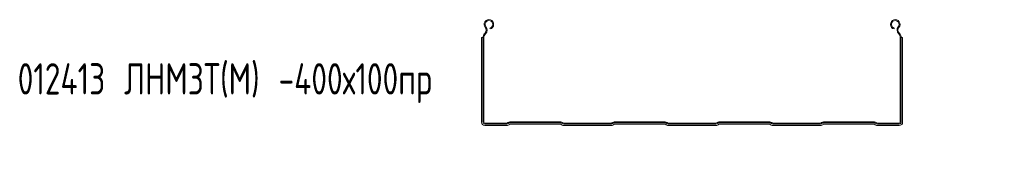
# Model space of a CAD drawing. Header units: millimetres. Extents: x -687 to 2818, y -3045 to -131.
# Tile 1 of 10: x -686 to 256, y -2506 to -2376. Entities that reach past the tile are written whole.
import ezdxf

# ---------------------------------------------------------------- set-up
doc = ezdxf.new("R2010")
doc.units = ezdxf.units.MM
doc.styles.add('SLDTEXTSTYLE0', font='TXT', dxfattribs={"width": 0.7, "bigfont": 'bigfont'})

msp = doc.modelspace()

# ---------------------------------------------------------------- linework, layer by layer
at = {"color": 7, "linetype": 'Continuous', "lineweight": 15}
for p, q in [((-240.9, -2389.62), (-240.55, -2389.26)), ((-240.25, -2390.24), (-239.9, -2389.88)), ((-235.7, -2385.44), (-235.93, -2384.57)), ((150.6, -2385.44), (150.83, -2384.57)), ((154.8, -2389.88), (155.15, -2390.24)), ((155.46, -2389.26), (155.8, -2389.62)), ((-243.36, -2393.75), (-243.95, -2393.75)), ((-243.95, -2393.75), (-243.95, -2474.69)), ((-242.84, -2393.75), (-243.36, -2393.75)), ((-242.55, -2393.75), (-242.84, -2393.75)), ((-242.55, -2474.69), (-242.55, -2393.75)), ((-241.65, -2474.69), (-241.65, -2393.75)), ((156.55, -2393.75), (156.55, -2474.69)), ((157.45, -2393.75), (157.45, -2474.69)), ((157.45, -2393.75), (157.75, -2393.75)), ((157.75, -2393.75), (158.26, -2393.75)), ((158.26, -2393.75), (158.85, -2393.75)), ((158.85, -2474.69), (158.85, -2393.75)), ((-219.74, -2475.59), (-240.75, -2475.59)), ((-219.74, -2476.49), (-240.75, -2476.49)), ((-218.62, -2475.1), (-218.68, -2475.16)), ((-217.99, -2475.73), (-218.05, -2475.79)), ((-168.17, -2474.39), (-216.93, -2474.39)), ((-168.17, -2475.29), (-216.93, -2475.29)), ((-167.05, -2475.79), (-167.11, -2475.73)), ((-166.42, -2475.16), (-166.47, -2475.1)), ((-119.74, -2475.59), (-165.35, -2475.59)), ((-119.74, -2476.49), (-165.35, -2476.49)), ((-118.62, -2475.1), (-118.68, -2475.16)), ((-117.99, -2475.73), (-118.05, -2475.79)), ((-68.17, -2474.39), (-116.93, -2474.39)), ((-68.17, -2475.29), (-116.93, -2475.29)), ((-67.05, -2475.79), (-67.11, -2475.73)), ((-66.42, -2475.16), (-66.47, -2475.1)), ((-19.74, -2475.59), (-65.35, -2475.59)), ((-19.74, -2476.49), (-65.35, -2476.49)), ((-18.62, -2475.1), (-18.68, -2475.16)), ((-17.99, -2475.73), (-18.05, -2475.79)), ((31.83, -2474.39), (-16.93, -2474.39)), ((31.83, -2475.29), (-16.93, -2475.29)), ((32.95, -2475.79), (32.89, -2475.73)), ((33.58, -2475.16), (33.53, -2475.1)), ((80.26, -2475.59), (34.65, -2475.59)), ((80.26, -2476.49), (34.65, -2476.49)), ((81.38, -2475.1), (81.32, -2475.16)), ((82.01, -2475.73), (81.95, -2475.79)), ((131.83, -2474.39), (83.07, -2474.39)), ((131.83, -2475.29), (83.07, -2475.29)), ((132.95, -2475.79), (132.89, -2475.73)), ((133.58, -2475.16), (133.53, -2475.1)), ((155.65, -2475.59), (134.65, -2475.59)), ((155.65, -2476.49), (134.65, -2476.49)), ((-240.75, -2477.89), (-219.74, -2477.89)), ((-217.06, -2476.78), (-217, -2476.72)), ((-216.93, -2476.69), (-168.17, -2476.69)), ((-168.1, -2476.72), (-168.04, -2476.78)), ((-165.35, -2477.89), (-119.74, -2477.89)), ((-117.06, -2476.78), (-117, -2476.72)), ((-116.93, -2476.69), (-68.17, -2476.69)), ((-68.1, -2476.72), (-68.04, -2476.78)), ((-65.35, -2477.89), (-19.74, -2477.89)), ((-17.06, -2476.78), (-17, -2476.72)), ((-16.93, -2476.69), (31.83, -2476.69)), ((31.9, -2476.72), (31.96, -2476.78)), ((34.65, -2477.89), (80.26, -2477.89)), ((82.94, -2476.78), (83, -2476.72)), ((83.07, -2476.69), (131.83, -2476.69)), ((131.9, -2476.72), (131.96, -2476.78)), ((134.65, -2477.89), (155.65, -2477.89))]:
    msp.add_line(p, q, dxfattribs=at)
for centre, radius, start, end in [((-236.87, -2381.04), 4.55, 285, 219.68246), ((-236.87, -2381.04), 3.65, 285, 219.68246), ((151.78, -2381.04), 4.55, 320.31754, 255), ((151.78, -2381.04), 3.65, 320.31754, 255), ((-236.55, -2393.75), 6, 136.4642, 180), ((-236.55, -2393.75), 5.1, 136.4642, 180), ((-243.45, -2386.5), 4, 316.4642, 39.68246), ((-243.45, -2386.5), 4.9, 316.4642, 39.68246), ((158.36, -2386.5), 4.9, 140.31754, 223.5358), ((158.36, -2386.5), 4, 140.31754, 223.5358), ((151.45, -2393.75), 5.1, 360, 43.5358), ((151.45, -2393.75), 6, 360, 43.5358), ((-240.75, -2474.69), 3.2, 180, 270), ((-240.75, -2474.69), 1.8, 180, 270), ((-240.75, -2474.69), 0.9, 180, 270), ((-219.74, -2474.09), 1.5, 270, 315), ((-219.74, -2474.09), 2.4, 270, 315), ((-216.93, -2476.79), 2.4, 90, 135), ((-216.93, -2476.79), 1.5, 90, 135), ((-168.17, -2476.79), 2.4, 45, 90), ((-168.17, -2476.79), 1.5, 45, 90), ((-165.35, -2474.09), 2.4, 225, 270), ((-165.35, -2474.09), 1.5, 225, 270), ((-119.74, -2474.09), 1.5, 270, 315), ((-119.74, -2474.09), 2.4, 270, 315), ((-116.93, -2476.79), 2.4, 90, 135), ((-116.93, -2476.79), 1.5, 90, 135), ((-68.17, -2476.79), 2.4, 45, 90), ((-68.17, -2476.79), 1.5, 45, 90), ((-65.35, -2474.09), 2.4, 225, 270), ((-65.35, -2474.09), 1.5, 225, 270), ((-19.74, -2474.09), 1.5, 270, 315), ((-19.74, -2474.09), 2.4, 270, 315), ((-16.93, -2476.79), 2.4, 90, 135), ((-16.93, -2476.79), 1.5, 90, 135), ((31.83, -2476.79), 2.4, 45, 90), ((31.83, -2476.79), 1.5, 45, 90), ((34.65, -2474.09), 2.4, 225, 270), ((34.65, -2474.09), 1.5, 225, 270), ((80.26, -2474.09), 1.5, 270, 315), ((80.26, -2474.09), 2.4, 270, 315), ((83.07, -2476.79), 2.4, 90, 135), ((83.07, -2476.79), 1.5, 90, 135), ((131.83, -2476.79), 2.4, 45, 90), ((131.83, -2476.79), 1.5, 45, 90), ((134.65, -2474.09), 2.4, 225, 270), ((134.65, -2474.09), 1.5, 225, 270), ((155.65, -2474.69), 0.9, 270, 0), ((155.65, -2474.69), 1.8, 270, 360), ((155.65, -2474.69), 3.2, 270, 0), ((-219.74, -2474.09), 3.8, 270, 315), ((-216.93, -2476.79), 0.1, 90, 135), ((-168.17, -2476.79), 0.1, 45, 90), ((-165.35, -2474.09), 3.8, 225, 270), ((-119.74, -2474.09), 3.8, 270, 315), ((-116.93, -2476.79), 0.1, 90, 135), ((-68.17, -2476.79), 0.1, 45, 90), ((-65.35, -2474.09), 3.8, 225, 270), ((-19.74, -2474.09), 3.8, 270, 315), ((-16.93, -2476.79), 0.1, 90, 135), ((31.83, -2476.79), 0.1, 45, 90), ((34.65, -2474.09), 3.8, 225, 270), ((80.26, -2474.09), 3.8, 270, 315), ((83.07, -2476.79), 0.1, 90, 135), ((131.83, -2476.79), 0.1, 45, 90), ((134.65, -2474.09), 3.8, 225, 270)]:
    msp.add_arc(centre, radius, start, end, dxfattribs=at)

# ---------------------------------------------------------------- texts
at = {"color": 7, "linetype": 'Continuous', "lineweight": 0, "insert": (-687.51, -2418.21), "char_height": 30, "attachment_point": 1, "style": 'SLDTEXTSTYLE0'}
msp.add_mtext('012413 \\M+1844C\\M+1844E\\M+1844D\\M+18448\\M+18453(\\M+1844D) -400\\M+18487100\\M+18481\\M+18482', dxfattribs=at)

doc.saveas('drawing.dxf')
